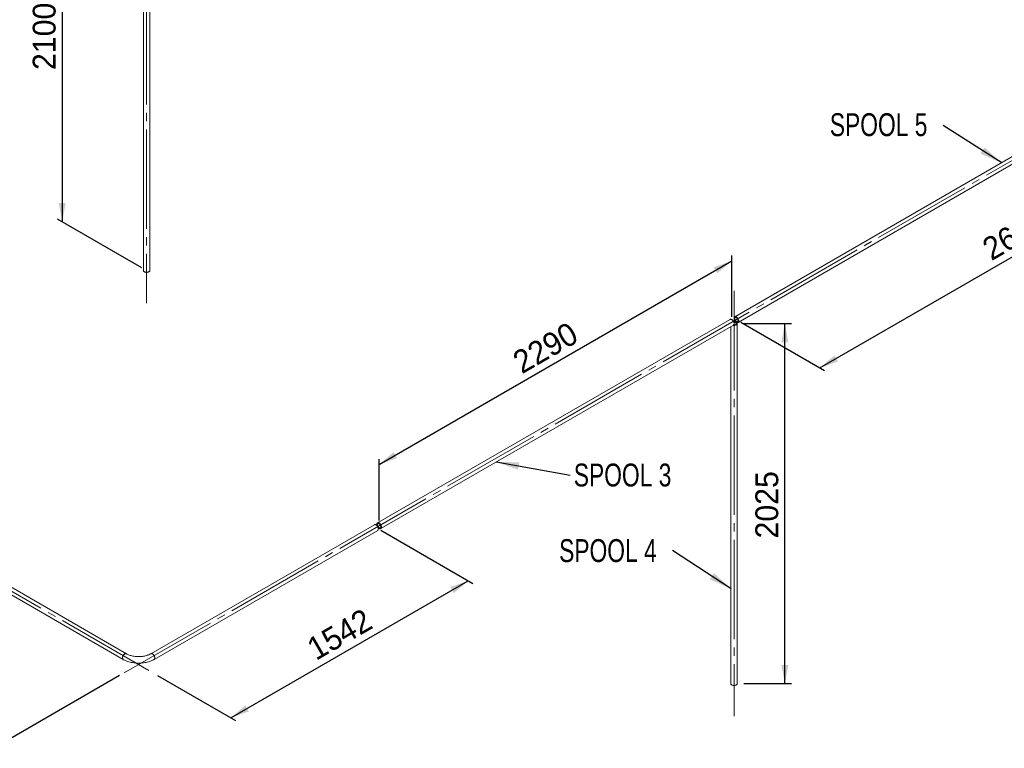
# Paper-space layout 'Hoja2' of a CAD drawing. Header units: millimetres. Extents: x 450 to 25135, y 150 to 17673.
# Tile 16 of 19: x 17757 to 22278, y 3909 to 7256. Entities that reach past the tile are written whole.
import ezdxf

# ---------------------------------------------------------------- set-up
doc = ezdxf.new("R2010")
doc.units = ezdxf.units.MM
doc.linetypes.add('SLD-Centrada-trazos-largos', pattern=[19.05, 15.24, -1.27, 1.27, -1.27])
doc.linetypes.add('SLD-Continua', pattern=[0])
doc.layers.add('COTAS', color=1, linetype='SLD-Continua')
doc.styles.add('SLDTEXTSTYLE6', font='ARIALN.TTF', dxfattribs={"width": 0.87})
doc.styles.add('SLDTEXTSTYLE8', font='ARIAL.TTF', dxfattribs={"width": 0.948})
doc.styles.get("Standard").update_dxf_attribs({"font": 'ARIALN.TTF'})
doc.dimstyles.new('SLDDIMSTYLE3', dxfattribs={"dimtxt": 105, "dimasz": 105, "dimexe": 0, "dimexo": 0.0625, "dimgap": 26.25, "dimtad": 1, "dimlfac": 0.857143, "dimrnd": 1e-09, "dimzin": 12, "dimdsep": 46, "dimtxsty": 'SLDTEXTSTYLE8', "dimsah": 1, "dimcen": 0.09, "dimadec": 0, "dimazin": 3, "dimtfac": 1, "dimtofl": 0, "dimtmove": 0, "dimatfit": 3, "dimfxl": 1, "dimfrac": 2, "dimtolj": 1, "dimtzin": 12, "dimarcsym": 0})
doc.dimstyles.new('SLDDIMSTYLE4', dxfattribs={"dimtxt": 0.18, "dimasz": 105, "dimexe": 0, "dimexo": 0.0625, "dimgap": 0, "dimtad": 0, "dimtih": 1, "dimtoh": 1, "dimdec": 0, "dimrnd": 1e-09, "dimzin": 0, "dimdsep": 46, "dimtxsty": 'Standard', "dimsah": 1, "dimcen": 0.09, "dimadec": 0, "dimazin": 0, "dimtfac": 105, "dimtdec": 0, "dimtofl": 0, "dimtmove": 0, "dimatfit": 3, "dimfxl": 1, "dimfrac": 2, "dimtolj": 1, "dimtzin": 0, "dimarcsym": 0})

# ---------------------------------------------------------------- blocks, each defined once
blk = doc.blocks.new('_D_31')
at = {"layer": 'COTAS', "ltscale": 30}
for p, q in [((15795.3, 5716.4), (15150.1, 5344)), ((15171.3, 5356.2), (17657.5, 3921)), ((18215.2, 4242.9), (17636.3, 3908.7))]:
    blk.add_line(p, q, dxfattribs=at)
for points in [[(15171.3, 5356.2), (15237.5, 5299.4), (15253.7, 5327.4)], [(17657.5, 3921), (17591.4, 3977.8), (17575.2, 3949.9)]]:
    blk.add_solid(points, dxfattribs=at)
at = {"layer": 'COTAS', "ltscale": 30, "insert": (16343.2, 4836), "char_height": 105, "attachment_point": 1, "rotation": 330.0027, "style": 'SLDTEXTSTYLE8'}
blk.add_mtext('3516', dxfattribs=at)
blk = doc.blocks.new('_D_32')
at = {"layer": 'COTAS', "ltscale": 30}
for p, q in [((19414.3, 4910.6), (19837.7, 4666.2)), ((18726.1, 4049), (19816.5, 4678.5)), ((18390.2, 4242.9), (18747.3, 4036.8))]:
    blk.add_line(p, q, dxfattribs=at)
for points in [[(19816.5, 4678.5), (19734.1, 4649.6), (19750.3, 4621.6)], [(18726.1, 4049), (18808.4, 4077.9), (18792.3, 4105.9)]]:
    blk.add_solid(points, dxfattribs=at)
at = {"layer": 'COTAS', "ltscale": 30, "insert": (19064.7, 4400.8), "char_height": 105, "attachment_point": 1, "rotation": 29.9973, "style": 'SLDTEXTSTYLE8'}
blk.add_mtext('1542', dxfattribs=at)
blk = doc.blocks.new('_D_33')
at = {"layer": 'COTAS', "ltscale": 30}
for p, q in [((21026.5, 5890.3), (21026.5, 6172.1)), ((19407.2, 5212.8), (21026.5, 6147.6)), ((19407.2, 4955.5), (19407.2, 5237.3))]:
    blk.add_line(p, q, dxfattribs=at)
for points in [[(21026.5, 6147.6), (20944.1, 6118.7), (20960.3, 6090.7)], [(19407.2, 5212.8), (19489.5, 5241.7), (19473.4, 5269.6)]]:
    blk.add_solid(points, dxfattribs=at)
at = {"layer": 'COTAS', "ltscale": 30, "insert": (20010.2, 5717.2), "char_height": 105, "attachment_point": 1, "rotation": 29.9973, "style": 'SLDTEXTSTYLE8'}
blk.add_mtext('2290', dxfattribs=at)
blk = doc.blocks.new('_D_34')
at = {"layer": 'COTAS', "ltscale": 30}
for p, q in [((23017.5, 6914.2), (23335, 6730.9)), ((21431.5, 5656.5), (23313.8, 6743.1)), ((21068.9, 5865.8), (21452.7, 5644.3))]:
    blk.add_line(p, q, dxfattribs=at)
for points in [[(23313.8, 6743.1), (23231.5, 6714.3), (23247.7, 6686.3)], [(21431.5, 5656.5), (21513.8, 5685.4), (21497.7, 5713.4)]]:
    blk.add_solid(points, dxfattribs=at)
at = {"layer": 'COTAS', "ltscale": 30, "insert": (22166.1, 6236.8), "char_height": 105, "attachment_point": 1, "rotation": 29.9973, "style": 'SLDTEXTSTYLE8'}
blk.add_mtext('2662', dxfattribs=at)
blk = doc.blocks.new('_D_35')
at = {"layer": 'COTAS', "ltscale": 30}
for p, q in [((21082.1, 5859.7), (21300.3, 5859.7)), ((21270.3, 4206.2), (21270.3, 5859.7)), ((21082.1, 4206.2), (21300.3, 4206.2))]:
    blk.add_line(p, q, dxfattribs=at)
for points in [[(21270.3, 5859.7), (21254.1, 5774), (21286.4, 5774)], [(21270.3, 4206.2), (21286.4, 4292), (21254.1, 4292)]]:
    blk.add_solid(points, dxfattribs=at)
at = {"layer": 'COTAS', "ltscale": 30, "insert": (21134.9, 4872.6), "char_height": 105, "attachment_point": 1, "rotation": 90, "style": 'SLDTEXTSTYLE8'}
blk.add_mtext('2025', dxfattribs=at)
blk = doc.blocks.new('_D_43')
at = {"layer": 'COTAS', "ltscale": 30}
for p, q in [((18252, 7868.9), (17930.7, 8054.4)), ((17951.9, 8042.1), (17951.9, 6327.4)), ((18318.2, 6115.9), (17930.7, 6339.7))]:
    blk.add_line(p, q, dxfattribs=at)
for points in [[(17951.9, 8042.1), (17935.7, 7956.4), (17968, 7956.4)], [(17951.9, 6327.4), (17968, 6413.1), (17935.7, 6413.1)]]:
    blk.add_solid(points, dxfattribs=at)
at = {"layer": 'COTAS', "ltscale": 30, "insert": (17816.5, 7024.4), "char_height": 105, "attachment_point": 1, "rotation": 90, "style": 'SLDTEXTSTYLE8'}
blk.add_mtext('2100', dxfattribs=at)
blk = doc.blocks.new('SW_NOTE_0_45')
at = {"layer": 'COTAS', "color": 0, "ltscale": 30, "insert": (16.3, 53.2), "char_height": 105, "attachment_point": 1, "style": 'SLDTEXTSTYLE6'}
blk.add_mtext('SPOOL 3', dxfattribs=at)
blk = doc.blocks.new('SW_NOTE_0_46')
at = {"layer": 'COTAS', "color": 0, "ltscale": 30, "insert": (-520.9, 52.7), "char_height": 105, "attachment_point": 1, "style": 'SLDTEXTSTYLE6'}
blk.add_mtext('SPOOL 4', dxfattribs=at)
blk = doc.blocks.new('SW_NOTE_0_47')
at = {"layer": 'COTAS', "color": 0, "ltscale": 30, "insert": (-520.5, 55.8), "char_height": 105, "attachment_point": 1, "style": 'SLDTEXTSTYLE6'}
blk.add_mtext('SPOOL 5', dxfattribs=at)

psp = doc.layouts.new('Hoja2')

# ---------------------------------------------------------------- linework, layer by layer
at = {"color": 7, "linetype": 'SLD-Continua', "lineweight": 18, "ltscale": 30}
for p, q in [((18324.455, 7744.908), (18324.455, 6103.661)), ((18354.455, 6103.661), (18354.455, 7744.908)), ((22858.853, 6940.978), (21040.175, 5891.078)), ((21055.174, 5865.096), (22873.852, 6914.997)), ((21018.962, 5878.831), (19399.687, 4944.044)), ((21018.962, 5878.831), (19399.687, 4944.044)), ((19414.686, 4918.063), (21033.96, 5852.85)), ((19414.686, 4918.063), (21033.96, 5852.85)), ((21022.068, 5845.984), (21022.068, 4206.221)), ((21052.068, 4206.221), (21052.068, 5859.716)), ((15808.999, 5715.693), (18231.547, 4317.186)), ((18246.545, 4343.168), (15823.998, 5741.675)), ((19385.545, 4935.88), (18358.826, 4343.168)), ((18373.825, 4317.186), (19400.544, 4909.899))]:
    psp.add_line(p, q, dxfattribs=at)
at = {"color": 7, "linetype": 'SLD-Continua', "lineweight": 18, "ltscale": 30, "flags": 128}
for points in [[(18324.455, 6103.661), (18324.48, 6103.164), (18324.787, 6101.85), (18325.438, 6100.579), (18326.417, 6099.38), (18327.702, 6098.281), (18329.263, 6097.308), (18331.062, 6096.484), (18333.058, 6095.829), (18335.204, 6095.357), (18337.45, 6095.08), (18339.743, 6095.004), (18342.029, 6095.13), (18344.254, 6095.457), (18346.367, 6095.976), (18348.318, 6096.675), (18350.062, 6097.538)], [(18350.062, 6097.538), (18351.557, 6098.545), (18352.768, 6099.671), (18353.667, 6100.891), (18354.233, 6102.176), (18354.452, 6103.495), (18354.455, 6103.661)], [(21033.96, 5852.85), (21034.644, 5853.324), (21035.578, 5854.318), (21036.299, 5855.583), (21036.789, 5857.088), (21037.036, 5858.798), (21037.036, 5860.673), (21036.789, 5862.669), (21036.299, 5864.74), (21035.578, 5866.837), (21034.644, 5868.91), (21033.518, 5870.911), (21032.226, 5872.793), (21030.8, 5874.512), (21029.272, 5876.028), (21027.677, 5877.306), (21026.055, 5878.314), (21024.442, 5879.031), (21022.876, 5879.438), (21021.394, 5879.526), (21020.031, 5879.293), (21018.962, 5878.831)], [(21033.96, 5852.85), (21034.644, 5853.324), (21035.578, 5854.318), (21036.299, 5855.583), (21036.789, 5857.088), (21037.036, 5858.798), (21037.036, 5860.673), (21036.789, 5862.669), (21036.299, 5864.74), (21035.578, 5866.837), (21034.644, 5868.91), (21033.518, 5870.911), (21032.226, 5872.793), (21030.8, 5874.512), (21029.272, 5876.028), (21027.677, 5877.306), (21026.055, 5878.314), (21024.442, 5879.031), (21022.876, 5879.438), (21021.394, 5879.526), (21020.031, 5879.293), (21018.962, 5878.831)], [(21047.674, 5865.839), (21049.293, 5865.048), (21050.874, 5864.562), (21052.381, 5864.394), (21053.776, 5864.546), (21055.029, 5865.016), (21056.11, 5865.792), (21056.992, 5866.856), (21057.656, 5868.184), (21058.087, 5869.744), (21058.273, 5871.499), (21058.211, 5873.409), (21057.902, 5875.428), (21057.353, 5877.51), (21056.577, 5879.605), (21055.593, 5881.665), (21054.423, 5883.64), (21053.094, 5885.486), (21051.639, 5887.158), (21050.091, 5888.618), (21048.486, 5889.83), (21046.862, 5890.768), (21045.257, 5891.408), (21043.709, 5891.736), (21042.254, 5891.744), (21040.926, 5891.432), (21039.756, 5890.807), (21038.771, 5889.884), (21037.996, 5888.684), (21037.447, 5887.237), (21037.138, 5885.574), (21037.075, 5883.736), (21037.262, 5881.766), (21037.692, 5879.709), (21038.356, 5877.615), (21039.239, 5875.531), (21040.319, 5873.508), (21041.572, 5871.591), (21042.968, 5869.827), (21044.474, 5868.257), (21046.055, 5866.917), (21047.674, 5865.839)], [(21047.674, 5869.105), (21049.063, 5868.447), (21050.407, 5868.1), (21051.664, 5868.073), (21052.792, 5868.368), (21053.755, 5868.976), (21054.524, 5869.876), (21055.072, 5871.041), (21055.382, 5872.432), (21055.445, 5874.004), (21055.257, 5875.708), (21054.826, 5877.488), (21054.166, 5879.288), (21053.296, 5881.048), (21052.246, 5882.714), (21051.049, 5884.231), (21049.743, 5885.551), (21048.371, 5886.63), (21046.977, 5887.435), (21045.605, 5887.94), (21044.299, 5888.128), (21043.102, 5887.993), (21042.052, 5887.539), (21041.183, 5886.782), (21040.522, 5885.746), (21040.091, 5884.463), (21039.904, 5882.976), (21039.966, 5881.331), (21040.277, 5879.582), (21040.825, 5877.785), (21041.593, 5875.997), (21042.557, 5874.277), (21043.685, 5872.679), (21044.941, 5871.255), (21046.285, 5870.051), (21047.674, 5869.105)], [(21031.806, 5851.606), (21032.269, 5851.511), (21034.494, 5851.185), (21036.78, 5851.058), (21039.073, 5851.134), (21041.319, 5851.411), (21043.465, 5851.883), (21045.461, 5852.539), (21047.26, 5853.363), (21048.821, 5854.335), (21050.106, 5855.434), (21051.085, 5856.633), (21051.736, 5857.904), (21052.043, 5859.218), (21051.999, 5860.544), (21051.605, 5861.85), (21050.87, 5863.106), (21049.812, 5864.282), (21048.455, 5865.352), (21046.831, 5866.289), (21044.978, 5867.073), (21042.94, 5867.684), (21040.765, 5868.108), (21038.502, 5868.335), (21036.206, 5868.361), (21034.948, 5868.288)], [(21034.843, 5853.497), (21036.328, 5853.38), (21038.299, 5853.405), (21040.231, 5853.634), (21042.061, 5854.058), (21043.731, 5854.663), (21045.187, 5855.431), (21046.382, 5856.337), (21047.277, 5857.352), (21047.844, 5858.442), (21048.065, 5859.573), (21047.932, 5860.709), (21047.45, 5861.813), (21046.635, 5862.85), (21045.512, 5863.785), (21044.117, 5864.59), (21042.496, 5865.239), (21040.701, 5865.709), (21038.788, 5865.988), (21036.821, 5866.064), (21035.882, 5866.029)], [(19400.544, 4909.899), (19401.48, 4910.595), (19402.362, 4911.659), (19403.027, 4912.987), (19403.457, 4914.546), (19403.643, 4916.302), (19403.581, 4918.211), (19403.272, 4920.231), (19402.723, 4922.312), (19401.947, 4924.408), (19400.963, 4926.467), (19399.793, 4928.443), (19398.465, 4930.288), (19397.009, 4931.961), (19395.461, 4933.42), (19393.856, 4934.633), (19392.232, 4935.57), (19390.628, 4936.21), (19389.079, 4936.538), (19387.624, 4936.546), (19386.296, 4936.234), (19385.545, 4935.88)], [(19397.614, 4931.304), (19397.508, 4931.63), (19396.959, 4933.712), (19396.65, 4935.731), (19396.588, 4937.641), (19396.774, 4939.396), (19397.204, 4940.956), (19397.868, 4942.284), (19398.751, 4943.348), (19399.832, 4944.124), (19401.084, 4944.594), (19402.48, 4944.747), (19403.986, 4944.578), (19405.567, 4944.093), (19407.186, 4943.302)], [(19397.614, 4931.304), (19397.508, 4931.63), (19396.959, 4933.712), (19396.65, 4935.731), (19396.588, 4937.641), (19396.774, 4939.396), (19397.204, 4940.956), (19397.868, 4942.284), (19398.751, 4943.348), (19399.832, 4944.124), (19401.084, 4944.594), (19402.48, 4944.747), (19403.986, 4944.578), (19405.567, 4944.093), (19407.186, 4943.302)], [(19407.186, 4940.035), (19408.575, 4939.089), (19409.92, 4937.885), (19411.176, 4936.461), (19412.304, 4934.863), (19413.268, 4933.143), (19414.036, 4931.356), (19414.584, 4929.559), (19414.894, 4927.809), (19414.957, 4926.165), (19414.77, 4924.677), (19414.339, 4923.394), (19413.678, 4922.358), (19412.808, 4921.601), (19411.758, 4921.148), (19410.561, 4921.013), (19409.256, 4921.201), (19407.884, 4921.705), (19406.489, 4922.51), (19405.117, 4923.59), (19403.812, 4924.909), (19402.615, 4926.426), (19401.564, 4928.092), (19400.695, 4929.853), (19400.034, 4931.652), (19399.603, 4933.432), (19399.416, 4935.136), (19399.479, 4936.709), (19399.789, 4938.099), (19400.337, 4939.264), (19401.105, 4940.164), (19402.069, 4940.772), (19403.197, 4941.067), (19404.453, 4941.04), (19405.798, 4940.693), (19407.186, 4940.035)], [(19407.186, 4940.035), (19408.575, 4939.089), (19409.92, 4937.885), (19411.176, 4936.461), (19412.304, 4934.863), (19413.268, 4933.143), (19414.036, 4931.356), (19414.584, 4929.559), (19414.894, 4927.809), (19414.957, 4926.165), (19414.77, 4924.677), (19414.339, 4923.394), (19413.678, 4922.358), (19412.808, 4921.601), (19411.758, 4921.148), (19410.561, 4921.013), (19409.256, 4921.201), (19407.884, 4921.705), (19406.489, 4922.51), (19405.117, 4923.59), (19403.812, 4924.909), (19402.615, 4926.426), (19401.564, 4928.092), (19400.695, 4929.853), (19400.034, 4931.652), (19399.603, 4933.432), (19399.416, 4935.136), (19399.479, 4936.709), (19399.789, 4938.099), (19400.337, 4939.264), (19401.105, 4940.164), (19402.069, 4940.772), (19403.197, 4941.067), (19404.453, 4941.04), (19405.798, 4940.693), (19407.186, 4940.035)], [(19407.186, 4943.302), (19408.806, 4942.223), (19410.387, 4940.883), (19411.893, 4939.313), (19413.289, 4937.549), (19414.541, 4935.633), (19415.622, 4933.609), (19416.504, 4931.525), (19417.169, 4929.431), (19417.599, 4927.374), (19417.785, 4925.404), (19417.723, 4923.566), (19417.414, 4921.904), (19416.865, 4920.456), (19416.089, 4919.256), (19415.105, 4918.333), (19413.935, 4917.708), (19412.607, 4917.396), (19411.151, 4917.404), (19409.603, 4917.732), (19407.998, 4918.373), (19406.375, 4919.31), (19404.77, 4920.523), (19403.222, 4921.982), (19402.617, 4922.638)], [(19407.186, 4943.302), (19408.806, 4942.223), (19410.387, 4940.883), (19411.893, 4939.313), (19413.289, 4937.549), (19414.541, 4935.633), (19415.622, 4933.609), (19416.504, 4931.525), (19417.169, 4929.431), (19417.599, 4927.374), (19417.785, 4925.404), (19417.723, 4923.566), (19417.414, 4921.904), (19416.865, 4920.456), (19416.089, 4919.256), (19415.105, 4918.333), (19413.935, 4917.708), (19412.607, 4917.396), (19411.151, 4917.404), (19409.603, 4917.732), (19407.998, 4918.373), (19406.375, 4919.31), (19404.77, 4920.523), (19403.222, 4921.982), (19402.617, 4922.638)], [(18246.537, 4343.172), (18246.103, 4343.395), (18244.811, 4343.786), (18243.385, 4343.858), (18241.857, 4343.61), (18240.262, 4343.047), (18238.64, 4342.182), (18237.027, 4341.035), (18235.461, 4339.635), (18233.979, 4338.012), (18232.616, 4336.206), (18231.404, 4334.258), (18230.371, 4332.215), (18229.541, 4330.125), (18228.934, 4328.035), (18228.564, 4325.995), (18228.439, 4324.054)], [(18246.545, 4343.168), (18245.476, 4343.63), (18244.113, 4343.862), (18242.631, 4343.774), (18241.065, 4343.367), (18239.452, 4342.651), (18237.83, 4341.642), (18236.236, 4340.365), (18234.707, 4338.849), (18233.281, 4337.129), (18231.989, 4335.247), (18230.863, 4333.246), (18229.929, 4331.173), (18229.208, 4329.076), (18228.718, 4327.006), (18228.471, 4325.01), (18228.471, 4323.134), (18228.718, 4321.424), (18229.208, 4319.919), (18229.929, 4318.655), (18230.863, 4317.66), (18231.547, 4317.186)], [(18358.826, 4343.168), (18357.16, 4342.236), (18353.794, 4340.516), (18350.202, 4338.891), (18346.4, 4337.373), (18342.401, 4335.972), (18338.224, 4334.699), (18333.885, 4333.562), (18329.404, 4332.571), (18324.8, 4331.731), (18320.096, 4331.049), (18315.311, 4330.529), (18310.467, 4330.175), (18305.587, 4329.989), (18300.693, 4329.974), (18295.807, 4330.128), (18290.951, 4330.451), (18286.149, 4330.941), (18281.421, 4331.595), (18276.79, 4332.408), (18272.277, 4333.374), (18267.901, 4334.488), (18263.684, 4335.741), (18259.644, 4337.124), (18255.798, 4338.627), (18252.163, 4340.237), (18248.755, 4341.944), (18246.545, 4343.168)], [(18376.932, 4324.054), (18376.808, 4325.995), (18376.438, 4328.035), (18375.831, 4330.125), (18375.001, 4332.215), (18373.968, 4334.258), (18372.755, 4336.206), (18371.392, 4338.012), (18369.91, 4339.635), (18368.345, 4341.035), (18366.732, 4342.182), (18365.109, 4343.047), (18363.515, 4343.61), (18361.986, 4343.858), (18360.56, 4343.786), (18359.268, 4343.395), (18358.826, 4343.168)], [(18373.826, 4317.187), (18374.508, 4317.66), (18375.442, 4318.655), (18376.163, 4319.919), (18376.653, 4321.424), (18376.901, 4323.134), (18376.901, 4325.01), (18376.653, 4327.006), (18376.163, 4329.076), (18375.442, 4331.173), (18374.508, 4333.246), (18373.382, 4335.247), (18372.091, 4337.129), (18370.664, 4338.849), (18369.136, 4340.365), (18367.542, 4341.642), (18365.919, 4342.651), (18364.306, 4343.367), (18362.74, 4343.774), (18361.258, 4343.862), (18359.895, 4343.63), (18358.832, 4343.172)], [(18228.439, 4324.054), (18228.564, 4322.256), (18228.934, 4320.644), (18229.541, 4319.255), (18230.371, 4318.122), (18231.404, 4317.272), (18231.547, 4317.186)], [(18231.547, 4317.186), (18233.908, 4315.865), (18238.449, 4313.541), (18243.176, 4311.392), (18248.074, 4309.42), (18253.128, 4307.628), (18258.322, 4306.02), (18263.64, 4304.597), (18269.066, 4303.362), (18274.585, 4302.316), (18280.182, 4301.46), (18285.84, 4300.796), (18291.544, 4300.324), (18297.278, 4300.045), (18303.027, 4299.96), (18308.775, 4300.068), (18314.506, 4300.37), (18320.204, 4300.864), (18325.854, 4301.551), (18331.44, 4302.429), (18336.946, 4303.497), (18342.359, 4304.754), (18347.662, 4306.198), (18352.842, 4307.828), (18357.882, 4309.643), (18362.769, 4311.639), (18367.488, 4313.816), (18372.023, 4316.171), (18373.825, 4317.186)], [(18373.825, 4317.186), (18373.968, 4317.272), (18375.001, 4318.122), (18375.831, 4319.255), (18376.438, 4320.644), (18376.808, 4322.256), (18376.932, 4324.054)], [(21022.068, 4206.221), (21022.07, 4206.055), (21022.29, 4204.735), (21022.856, 4203.45), (21023.755, 4202.23), (21024.966, 4201.104), (21026.461, 4200.097)], [(21026.461, 4200.097), (21028.204, 4199.235), (21030.156, 4198.535), (21032.269, 4198.016), (21034.494, 4197.69), (21036.78, 4197.563), (21039.073, 4197.639), (21041.319, 4197.916), (21043.465, 4198.388), (21045.461, 4199.044), (21047.26, 4199.867), (21048.821, 4200.84), (21050.106, 4201.939), (21051.085, 4203.138), (21051.736, 4204.409), (21052.043, 4205.723), (21052.068, 4206.221)]]:
    psp.add_lwpolyline(points, dxfattribs=at)
at = {"layer": 'COTAS', "linetype": 'SLD-Centrada-trazos-largos', "lineweight": 18, "ltscale": 30}
for p, q in [((18339.455, 7894.908), (18339.455, 5953.661)), ((18236.418, 4255.183), (22996.26, 7002.982)), ((13993.777, 6780.919), (18368.953, 4255.183)), ((21037.068, 6009.716), (21037.068, 4056.221))]:
    psp.add_line(p, q, dxfattribs=at)

# ---------------------------------------------------------------- block references
at = {"layer": 'COTAS', "ltscale": 30}
for name, p in [('SW_NOTE_0_47', (21997.413, 6770.137)), ('SW_NOTE_0_45', (20284.883, 5163.369)), ('SW_NOTE_0_46', (20754.706, 4816.812))]:
    psp.add_blockref(name, p, dxfattribs=at)

# ---------------------------------------------------------------- dimensions: what is measured, and where the dimension line sits
for base, p1, p2, angle, picture, middle in [((17951.871, 6327.409), (18273.188, 7856.653), (18339.455, 6103.661), 90, '_D_43', (17951.871, 7184.777)), ((23313.83, 6743.142), (21047.674, 5878.087), (22996.26, 6926.47), 29.997312, '_D_34', (22372.67, 6199.822)), ((21026.461, 6147.568), (19407.186, 4931.053), (21026.461, 5865.841), 29.997312, '_D_33', (20216.824, 5680.174)), ((21270.293, 5859.716), (21052.068, 4206.221), (21052.068, 5859.716), 90, '_D_35', (21270.293, 5032.968)), ((17657.523, 3920.994), (15816.498, 5728.684), (18236.418, 4255.183), 330.002688, '_D_31', (16414.429, 4638.617)), ((19816.45, 4678.462), (18368.953, 4255.183), (19393.044, 4922.889), 29.997312, '_D_32', (19271.271, 4363.737))]:
    dim = psp.add_linear_dim(base=base, p1=p1, p2=p2, angle=angle, dimstyle='SLDDIMSTYLE3', dxfattribs=at)
    dim.commit()
    dim.dimension.update_dxf_attribs({"geometry": picture, "text_midpoint": middle, "dimtype": 160})

# ---------------------------------------------------------------- leaders
for points in [[(22266.231, 6598.087), (21997.413, 6770.137)], [(19944.692, 5224.029), (20284.883, 5163.369)], [(21023.132, 4641.719), (20754.706, 4816.812)]]:
    psp.add_leader(points, dimstyle='SLDDIMSTYLE4', dxfattribs=at)

doc.saveas('drawing.dxf')
